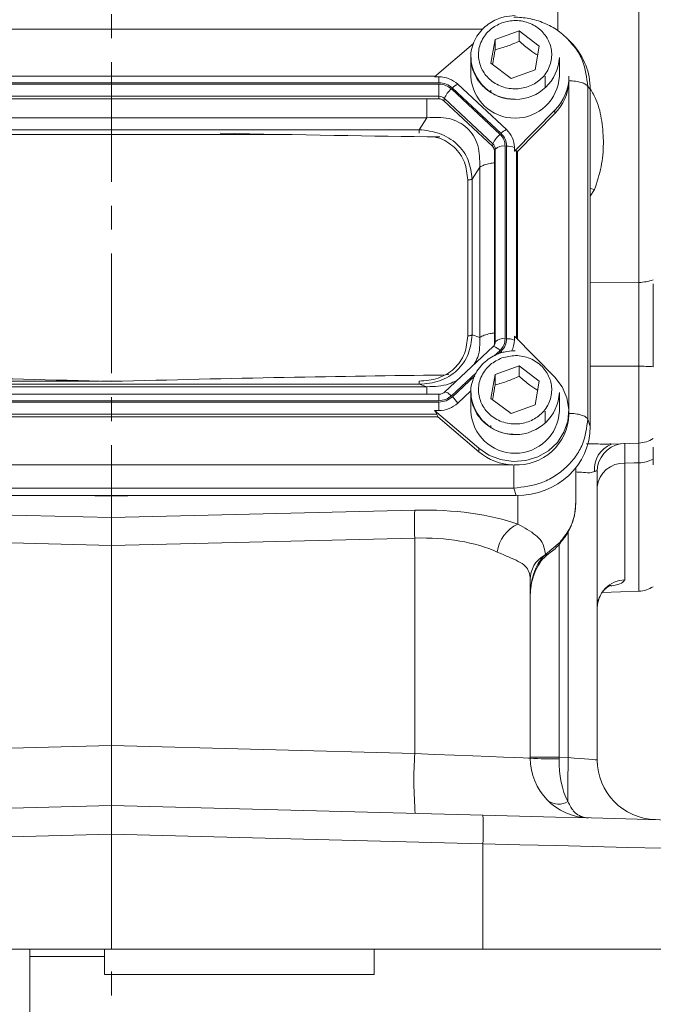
# Model space of a CAD drawing. Header units: inches. Extents: x 0.3 to 33.9, y 0.2 to 21.6.
# Tile 10 of 25: x 22.9 to 25.6, y 4.8 to 8.9. Entities that reach past the tile are written whole.
import ezdxf

# ---------------------------------------------------------------- set-up
doc = ezdxf.new("R2010")
doc.units = ezdxf.units.IN
doc.header["$MEASUREMENT"] = 0
doc.linetypes.add('CENTERX2', pattern=[0.8, 0.5, -0.1, 0.1, -0.1])
doc.layers.add('SLD-0', color=7, linetype='Continuous', lineweight=15)
doc.styles.add('SLDTEXTSTYLE0', font='TXT', dxfattribs={"width": 0.75})
doc.dimstyles.new('SLDDIMSTYLE0', dxfattribs={"dimtxt": 0.25, "dimasz": 0.13, "dimexe": 0, "dimexo": 0.0625, "dimgap": 0.0625, "dimtad": 0, "dimtih": 1, "dimtoh": 1, "dimrnd": 1e-09, "dimzin": 12, "dimdsep": 46, "dimtxsty": 'SLDTEXTSTYLE0', "dimsah": 1, "dimcen": 0.09, "dimadec": 0, "dimazin": 3, "dimtfac": 1, "dimtofl": 0, "dimtmove": 0, "dimatfit": 3, "dimfxl": 1, "dimfrac": 2, "dimtolj": 1, "dimtzin": 12, "dimarcsym": 0})

# ---------------------------------------------------------------- blocks, each defined once
blk = doc.blocks.new('_D_11')
at = {"layer": 'SLD-0'}
for p, q in [((23.369, 12.6045), (30.951, 12.6045)), ((30.826, 12.6045), (30.826, 9.2256)), ((30.3469, 8.8515), (30.2962, 8.8515)), ((30.2962, 8.8515), (30.2962, 8.4547)), ((31.3051, 8.8515), (31.3559, 8.8515)), ((31.3559, 8.8515), (31.3559, 8.4547)), ((30.2962, 8.4547), (30.3469, 8.4547)), ((31.3559, 8.4547), (31.3051, 8.4547)), ((30.826, 5.0249), (30.826, 8.4039)), ((26.866, 5.0249), (30.951, 5.0249))]:
    blk.add_line(p, q, dxfattribs=at)
for points in [[(30.826, 12.6045), (30.806, 12.4745), (30.846, 12.4745)], [(30.826, 5.0249), (30.846, 5.1549), (30.806, 5.1549)]]:
    blk.add_solid(points, dxfattribs=at)
at = {"layer": 'SLD-0', "char_height": 0.25, "attachment_point": 1, "style": 'SLDTEXTSTYLE0'}
for s, insert in [('7.58', (30.4012, 9.2246, -2.4475)), ('192.5', (30.4104, 8.7769, -2.4475))]:
    blk.add_mtext(s, dxfattribs=dict(at, insert=insert))

msp = doc.modelspace()

# ---------------------------------------------------------------- linework, layer by layer
at = {"color": 7, "linetype": 'Continuous', "lineweight": 15}
for p, q in [((25.5232, 7.8117), (25.5232, 11.2374)), ((24.922, 8.8268), (25.0229, 8.8629)), ((25.0229, 8.8629), (25.1068, 8.7995)), ((25.0229, 8.8629), (25.0229, 8.8199)), ((24.8326, 8.8103), (24.6694, 8.6707)), ((24.9051, 8.7272), (24.922, 8.8268)), ((24.922, 8.7838), (24.922, 8.8268)), ((25.2342, 8.8183), (25.2292, 8.824)), ((25.2467, 8.8067), (25.2353, 8.8193)), ((25.1068, 8.7995), (25.0899, 8.6999)), ((24.821, 8.7519), (24.821, 8.6737)), ((24.9891, 8.6637), (24.9051, 8.7272)), ((25.191, 8.6737), (25.191, 8.7519)), ((25.0899, 8.6999), (24.9891, 8.6637)), ((24.6872, 8.646), (21.9498, 8.646)), ((24.672, 8.673), (21.9649, 8.673)), ((24.6694, 8.6707), (24.6872, 8.6707)), ((24.6872, 8.6707), (24.6872, 8.646)), ((25.131, 8.6245), (25.131, 8.6737)), ((25.2309, 8.6542), (25.231, 8.6594)), ((25.231, 8.6594), (25.231, 8.6737)), ((24.6872, 8.6403), (21.9498, 8.6403)), ((24.6872, 8.5893), (24.6872, 8.6403)), ((24.9428, 8.4303), (24.7395, 8.6201)), ((24.9471, 8.4344), (24.7438, 8.6241)), ((24.9698, 8.4502), (24.7665, 8.64)), ((24.9045, 8.6146), (24.9048, 8.6073)), ((25.3096, 7.2406), (25.3096, 8.6305)), ((25.32, 8.619), (25.3096, 8.6305)), ((25.32, 7.2098), (25.32, 8.619)), ((24.6872, 8.5893), (21.9498, 8.5893)), ((24.6872, 8.5786), (21.9498, 8.5786)), ((24.6872, 8.5786), (24.6872, 8.5893)), ((24.7077, 8.5707), (24.7102, 8.5804)), ((24.911, 8.3809), (24.7077, 8.5707)), ((24.9135, 8.3906), (24.7102, 8.5804)), ((25.0027, 8.3595), (25.1719, 8.5318)), ((25.0155, 8.3582), (25.1719, 8.5175)), ((25.1719, 8.5318), (25.1719, 8.5175)), ((24.6371, 8.4997), (21.9999, 8.4997)), ((24.605, 8.4499), (24.6371, 8.4997)), ((24.605, 8.4499), (22.0319, 8.4499)), ((24.911, 8.3809), (24.9135, 8.3906)), ((24.9195, 8.3618), (24.923, 8.3691)), ((24.9195, 7.5566), (24.9195, 8.3618)), ((24.923, 7.5639), (24.923, 8.3691)), ((24.9644, 7.5763), (24.9644, 8.3815)), ((24.9705, 7.5763), (24.9705, 8.3815)), ((25.0027, 8.3595), (25.0027, 8.3761)), ((25.0155, 8.3582), (25.0119, 8.3618)), ((25.0155, 7.5746), (25.0155, 8.3582)), ((24.8258, 8.2437), (24.8579, 8.2935)), ((24.8579, 7.5819), (24.8579, 8.2935)), ((24.8077, 7.5882), (24.8077, 8.2399)), ((24.8258, 7.592), (24.8258, 8.2437)), ((24.8258, 7.592), (24.8579, 7.5819)), ((25.0027, 7.5876), (25.0027, 7.571)), ((25.1719, 7.4153), (25.0027, 7.5876)), ((24.9141, 7.5432), (24.7108, 7.3534)), ((24.92, 7.5511), (24.9177, 7.544)), ((24.9199, 7.5509), (24.9194, 7.5499)), ((24.9195, 7.5566), (24.923, 7.5639)), ((24.922, 7.4264), (25.0229, 7.4625)), ((25.0229, 7.4625), (25.1068, 7.3991)), ((25.0229, 7.4625), (25.0229, 7.4195)), ((24.0016, 7.4139), (23.973, 7.4133)), ((24.7287, 7.4275), (24.7015, 7.4245)), ((24.9051, 7.3268), (24.922, 7.4264)), ((24.922, 7.3834), (24.922, 7.4264)), ((21.9999, 7.3758), (24.6371, 7.3758)), ((22.0319, 7.3858), (24.605, 7.3858)), ((24.605, 7.3858), (24.6371, 7.3758)), ((25.1068, 7.3991), (25.0899, 7.2995)), ((24.6872, 7.3445), (21.9498, 7.3445)), ((24.7665, 7.3071), (24.8213, 7.3582)), ((24.821, 7.3515), (24.821, 7.2734)), ((24.9891, 7.2634), (24.9051, 7.3268)), ((25.191, 7.2734), (25.191, 7.3515)), ((21.9498, 7.3175), (24.6872, 7.3175)), ((21.9498, 7.3118), (24.6872, 7.3118)), ((24.6872, 7.3118), (24.6872, 7.2764)), ((25.0899, 7.2995), (24.9891, 7.2634)), ((21.9536, 7.2502), (24.6833, 7.2502)), ((21.9575, 7.2608), (24.6794, 7.2608)), ((24.6694, 7.2764), (24.854, 7.1185)), ((24.6694, 7.2764), (24.6872, 7.2764)), ((24.6833, 7.2502), (24.6794, 7.2608)), ((24.6833, 7.2502), (24.854, 7.1042)), ((25.131, 7.2242), (25.131, 7.2734)), ((25.231, 7.259), (25.231, 7.2734)), ((24.9045, 7.2142), (24.9048, 7.2069)), ((25.32, 7.2098), (25.3096, 7.2406)), ((24.854, 7.1185), (24.854, 7.1042)), ((25.4064, 7.1364), (25.5232, 7.1405)), ((21.6399, 7.0491), (24.997, 7.0491)), ((25.259, 7.0365), (25.259, 7.0277)), ((25.4648, 7.0559), (25.4648, 6.5691)), ((25.259, 6.8875), (25.259, 7.0277)), ((25.349, 7.0213), (25.349, 5.8166)), ((21.6262, 6.9211), (25.0107, 6.9211)), ((21.6366, 6.9519), (25.0003, 6.9519)), ((23.319, 6.9183), (23.319, 6.9211)), ((23.319, 6.8294), (23.319, 6.9183)), ((25.0107, 6.9211), (25.0003, 6.9519)), ((22.0515, 6.8598), (23.319, 6.8294)), ((23.319, 6.8294), (24.5864, 6.8598)), ((23.319, 6.8294), (23.319, 6.7128)), ((23.319, 6.7128), (22.0515, 6.7432)), ((24.5864, 6.7432), (23.319, 6.7128)), ((23.319, 5.876), (23.319, 6.7128)), ((24.5864, 5.8429), (24.5864, 6.7432)), ((25.1323, 6.6753), (25.194, 6.7268)), ((25.127, 6.6701), (25.1323, 6.6753)), ((25.069, 6.5716), (25.069, 5.8239)), ((25.3704, 6.5162), (25.5232, 6.5215)), ((22.0515, 5.8429), (23.319, 5.876)), ((23.319, 5.876), (24.5864, 5.8429)), ((23.319, 5.876), (23.319, 5.6262)), ((25.069, 5.8271), (25.1896, 5.8271)), ((25.1896, 5.8271), (25.2283, 5.8261)), ((21.7666, 5.5855), (23.319, 5.6262)), ((23.319, 5.6262), (24.8713, 5.5855)), ((23.319, 5.5062), (23.319, 5.6262)), ((23.319, 5.5062), (21.7666, 5.4656)), ((23.319, 5.5062), (23.319, 5.0249)), ((24.8713, 5.4656), (23.319, 5.5062)), ((24.8713, 5.0249), (24.8713, 5.4656)), ((23.319, 5.0249), (21.7666, 5.0249)), ((22.9773, 5.0249), (22.9773, 4.06)), ((23.2893, 5.0249), (23.2893, 4.9195)), ((24.8713, 5.0249), (23.319, 5.0249)), ((24.4173, 5.0249), (24.4173, 4.9195)), ((25.7424, 5.0249), (24.8713, 5.0249)), ((22.9773, 4.9949), (23.2893, 4.9949)), ((23.2893, 4.9195), (23.2893, 4.9194)), ((23.2893, 4.9194), (24.4173, 4.9194)), ((24.4173, 4.9195), (24.4173, 4.9194))]:
    msp.add_line(p, q, dxfattribs=at)
at = {"color": 8, "linetype": 'Continuous', "lineweight": 15}
for p, q in [((25.1848, 10.3555), (25.1848, 8.8635)), ((24.8698, 8.8693), (21.7131, 8.8693)), ((25.2308, 7.2817), (25.2308, 8.651)), ((24.0428, 8.4291), (22.5951, 8.4291)), ((25.0119, 7.5783), (25.0119, 8.3618)), ((25.3379, 8.1995), (25.32, 8.1715)), ((25.32, 7.8095), (25.5232, 7.8117)), ((24.9191, 7.5054), (24.9428, 7.5275)), ((24.9355, 7.5127), (24.9471, 7.5235)), ((25.5232, 7.4615), (25.32, 7.4615)), ((25.5232, 7.1405), (25.5232, 7.4615)), ((24.7395, 7.3378), (24.844, 7.4353)), ((24.7438, 7.3337), (24.8372, 7.4209)), ((22.0319, 7.399), (23.2697, 7.399)), ((23.2768, 7.399), (23.3611, 7.399)), ((24.6872, 7.3175), (24.6872, 7.3445)), ((25.5232, 6.5215), (25.5232, 7.0579)), ((23.319, 6.9183), (23.1805, 6.9211)), ((23.4574, 6.9211), (23.319, 6.9183)), ((25.0177, 6.8014), (25.0177, 6.9212)), ((25.2283, 5.8261), (25.2283, 6.7724)), ((25.1896, 6.7174), (25.1896, 5.8271))]:
    msp.add_line(p, q, dxfattribs=at)
at = {"color": 8, "linetype": 'Continuous', "lineweight": 15, "flags": 128}
for points in [[(25.3379, 8.1995), (25.3208, 8.2038), (25.32, 8.204)], [(24.9471, 7.5235), (24.9503, 7.5204), (24.952, 7.5187)], [(24.7108, 7.3534), (24.7116, 7.3539), (24.7137, 7.3542), (24.7167, 7.3536), (24.7204, 7.3521), (24.7246, 7.3496), (24.7293, 7.3463), (24.7343, 7.3423), (24.7395, 7.3378)], [(25.194, 6.7268), (25.1961, 6.7245), (25.1963, 6.7241)], [(25.1323, 6.6753), (25.1391, 6.6743), (25.1441, 6.676), (25.1441, 6.676)]]:
    msp.add_lwpolyline(points, dxfattribs=at)
at = {"color": 7, "linetype": 'Continuous', "lineweight": 15, "flags": 128}
for points in [[(24.854, 7.1185), (24.8968, 7.0897), (24.9455, 7.071), (24.9977, 7.0635), (25.0502, 7.0674), (25.1004, 7.0827), (25.1453, 7.1084), (25.1826, 7.1433), (25.2102, 7.1852), (25.2266, 7.232), (25.2308, 7.2811), (25.2227, 7.3298), (25.2027, 7.3753), (25.1719, 7.4153)], [(25.5232, 7.0579), (25.5032, 7.0572), (25.4648, 7.0559)], [(24.5864, 5.8429), (24.671, 5.8395), (24.7527, 5.8363), (24.829, 5.8333), (24.8977, 5.8306), (24.9569, 5.8283), (25.0049, 5.8264), (25.0401, 5.825), (25.0617, 5.8242), (25.069, 5.8239)], [(25.2283, 5.8261), (25.2521, 5.8242), (25.2748, 5.8224), (25.2957, 5.8208), (25.3139, 5.8193), (25.3288, 5.8182), (25.3399, 5.8173), (25.3467, 5.8168), (25.349, 5.8166)], [(24.8713, 5.5855), (25.0238, 5.5816), (25.1749, 5.5776), (25.3237, 5.5737), (25.4692, 5.5699), (25.6104, 5.5662), (25.7464, 5.5626), (25.8763, 5.5592), (25.9992, 5.556), (26.1143, 5.553), (26.221, 5.5502), (26.3183, 5.5477), (26.4058, 5.5454), (26.4829, 5.5433), (26.5489, 5.5416), (26.6036, 5.5402), (26.6465, 5.5391), (26.6773, 5.5383), (26.6959, 5.5378), (26.7021, 5.5376)], [(26.819, 5.4176), (26.813, 5.4178), (26.7952, 5.4182), (26.7655, 5.419), (26.7243, 5.42), (26.6717, 5.4213), (26.6081, 5.4228), (26.5338, 5.4247), (26.4492, 5.4267), (26.355, 5.4291), (26.2516, 5.4316), (26.1396, 5.4344), (26.0198, 5.4373), (25.8928, 5.4404), (25.7595, 5.4437), (25.6205, 5.4471), (25.4767, 5.4507), (25.329, 5.4543), (25.1783, 5.458), (25.0254, 5.4618), (24.8713, 5.4656)]]:
    msp.add_lwpolyline(points, dxfattribs=at)
at = {"color": 7, "linetype": 'Continuous', "lineweight": 15}
for centre, radius, start, end in [((25.0059, 8.7613), 0.1853, 183.5036, 357.0841), ((24.6878, 8.5543), 0.1163, 47.4097, 90.3072), ((25.006, 8.6831), 0.1852, 182.8938, 357.1062), ((25.0291, 8.6746), 0.2019, 315.0052, 359.767), ((25.0279, 8.6608), 0.2031, 315.1301, 357.2496), ((24.8101, 8.5375), 0.1086, 130.5235, 156.7761), ((24.7966, 8.5727), 0.0737, 114.0482, 135.7262), ((24.6874, 8.5555), 0.0338, 47.4123, 90.3048), ((24.6873, 8.5486), 0.0301, 47.4109, 90.3053), ((24.9999, 8.3829), 0.0737, 114.0489, 135.7252), ((24.9013, 8.3755), 0.1014, 0.3768, 47.4753), ((25.0133, 8.3477), 0.1086, 130.524, 156.776), ((24.8933, 8.3616), 0.0262, 0.378, 47.4741), ((24.8936, 8.3689), 0.0294, 0.3767, 47.4761), ((24.9574, 8.33), 0.052, 82.2101, 131.2626), ((24.9726, 8.2952), 0.0863, 69.6237, 91.4043), ((25.5207, 8.001), 0.1893, 270.7384, 289.3568), ((24.9574, 7.5248), 0.052, 82.2088, 131.264), ((24.9726, 7.4901), 0.0863, 69.624, 91.405), ((24.9034, 7.5712), 0.0993, 331.5158, 359.8973), ((24.9167, 7.5396), 0.00441, 78.7133, 126.6302), ((24.8938, 7.5567), 0.0256, 330.8829, 359.9072), ((25.5215, 6.6748), 0.7868, 85.4841, 89.881), ((24.6413, 7.2231), 0.1508, 33.8555, 47.1912), ((25.0059, 7.3609), 0.1853, 183.5036, 357.084), ((24.6878, 7.3928), 0.1163, 269.6935, 312.5897), ((25.006, 7.2827), 0.1852, 182.8938, 357.1062), ((25.0129, 7.2669), 0.2182, 266.7037, 357.9341), ((25.519, 7.2604), 0.12, 272, 302.5136), ((25.0047, 7.2825), 0.2335, 229.8038, 268.1234), ((25.4584, 6.946), 0.11, 86.6799, 174.0954), ((25.5198, 7.1969), 0.139, 271.378, 297.2493), ((26.3165, 6.8015), 1.7311, 178.0696, 181.9304), ((25.0801, 6.6651), 0.15, 114.5913, 172.4367), ((25.1841, 6.5701), 0.1152, 119.72, 179.2744), ((25.4679, 6.4502), 0.1189, 91.5047, 179.541), ((25.519, 6.6414), 0.12, 272, 302.5136), ((26.38, 5.7335), 1.7969, 176.5122, 184.4876), ((25.319, 5.8239), 0.25, 180, 268.5), ((25.1601, 7.0009), 1.1805, 265.5721, 271.4279), ((30.433, 5.6776), 5.2068, 178.3662, 180.3831), ((25.599, 5.8166), 0.25, 180, 268.5), ((25.187, 5.705), 0.0736, 234.6855, 302.3147), ((23.7247, 5.5256), 1.1482, 357.0056, 2.9944)]:
    msp.add_arc(centre, radius, start, end, dxfattribs=at)
at = {"color": 8, "linetype": 'Continuous', "lineweight": 15}
for centre, radius, start, end in [((24.8986, 7.4875), 0.0596, 42.2443, 71.4596), ((24.8943, 7.564), 0.0288, 332.977, 359.9039), ((25.4478, 7.0313), 0.111, 110.7455, 185.26), ((25.4681, 7.0207), 0.1192, 100.7882, 179.7509), ((25.1312, 6.6822), 0.0127, 250.7343, 306.6136)]:
    msp.add_arc(centre, radius, start, end, dxfattribs=at)
at = {"color": 7, "linetype": 'Continuous', "lineweight": 15}
for centre, major_axis, ratio, start_param, end_param in [((25.0011, 8.6101), (0.313, 0.0656), 0.927683, 6.091166, 6.782759), ((22.7441, 8.5759), (3.4384, -0.1121), 0.032567, 5.01757, 5.315642), ((24.9705, 8.317), (0.0413, 0.0448), 0.170211, 6.275096, 6.798785), ((23.8938, 7.2686), (3.4384, -0.1121), 0.032567, 1.739821, 2.177444), ((22.7441, 7.2686), (3.4384, 0.1121), 0.032567, 0.964148, 1.401772), ((24.6343, 7.2968), (0.0452, -0.0412), 0.184584, 0.341071, 0.86476), ((25.0011, 7.2188), (0.313, -0.0656), 0.927683, 4.934566, 6.475204), ((24.5646, 6.6192), (0.6249, 0.0274), 0.383235, 0.743044, 1.519084), ((24.569, 6.5026), (0.4998, 0.0303), 0.478472, 0.730819, 1.506859), ((25.194, 6.4974), (0, 0.2045), 0.611254, 0.565139, 1.570796), ((25.319, 5.8239), (0.0065, 0.2499), 0.517444, 1.596976, 2.39489), ((25.194, 5.8272), (0.0033, 0.25), 0.017441, 1.571481, 1.596748)]:
    msp.add_ellipse(centre, major_axis=major_axis, ratio=ratio, start_param=start_param, end_param=end_param, dxfattribs=at)
for points, knots in [([(25.006, 8.9267), (24.9904, 8.9257), (24.9686, 8.9243), (24.938, 8.915), (24.913, 8.9041), (24.8859, 8.8862), (24.8612, 8.8625), (24.8405, 8.833), (24.8265, 8.7982), (24.82, 8.7695), (24.8216, 8.7532), (24.8219, 8.7499)], [0, 0, 0, 0, 0.1598648, 0.2240774, 0.3307623, 0.4421359, 0.5624516, 0.6895842, 0.8233353, 0.9641934, 1, 1, 1, 1]), ([(24.9511, 8.8967), (24.9698, 8.9013), (24.9986, 8.9085), (25.0387, 8.9038), (25.0686, 8.8948), (25.096, 8.8801), (25.126, 8.8552), (25.1523, 8.8158), (25.161, 8.77), (25.1565, 8.7328), (25.1467, 8.7048), (25.131, 8.6793), (25.1044, 8.6513), (25.0621, 8.6268), (25.0132, 8.6186), (24.9733, 8.6228), (24.9433, 8.6319), (24.916, 8.6466), (24.8859, 8.6715), (24.8597, 8.7109), (24.8509, 8.7566), (24.8554, 8.7939), (24.8652, 8.8219), (24.881, 8.8473), (24.9074, 8.8758), (24.9339, 8.8885), (24.9511, 8.8967)], [0, 0, 0, 0, 0.059864, 0.09209, 0.125, 0.15791, 0.190136, 0.25, 0.309864, 0.34209, 0.375, 0.40791, 0.440136, 0.5, 0.559864, 0.59209, 0.625, 0.65791, 0.690136, 0.75, 0.809864, 0.84209, 0.875, 0.90791, 0.940136, 1, 1, 1, 1]), ([(25.2355, 8.819), (25.2195, 8.8345), (25.1874, 8.8655), (25.1281, 8.8971), (25.0649, 8.917), (25.0216, 8.9193), (25.0003, 8.9204)], [0, 0, 0, 0, 0.256761, 0.510731, 0.759485, 1, 1, 1, 1]), ([(24.922, 8.7838), (24.9401, 8.7887), (24.9737, 8.7978), (25.0073, 8.8129), (25.0229, 8.8199)], [0, 0, 0, 0, 0.534747, 1, 1, 1, 1]), ([(25.0229, 8.8199), (25.0379, 8.807), (25.0637, 8.7846), (25.0894, 8.7679), (25.1003, 8.7609)], [0, 0, 0, 0, 0.580035, 1, 1, 1, 1]), ([(24.9119, 8.7221), (24.9127, 8.7262), (24.9161, 8.7447), (24.9194, 8.7667), (24.922, 8.7838)], [0, 0, 0, 0, 0.221925, 1, 1, 1, 1]), ([(24.8219, 8.7499), (24.8223, 8.7394), (24.823, 8.7156), (24.8357, 8.6802), (24.8564, 8.6464), (24.8837, 8.6189), (24.9126, 8.5998), (24.9403, 8.5878), (24.9705, 8.5791), (24.9927, 8.5778), (25.006, 8.577)], [0, 0, 0, 0, 0.115206, 0.25985, 0.403127, 0.542865, 0.671943, 0.768559, 0.861116, 1, 1, 1, 1]), ([(24.6872, 8.646), (24.6978, 8.645), (24.719, 8.643), (24.7355, 8.6304), (24.7438, 8.6241)], [0, 0, 0, 0, 0.499999, 1, 1, 1, 1]), ([(25.3096, 8.6305), (25.307, 8.6337), (25.3019, 8.6401), (25.2832, 8.6478), (25.2588, 8.6531), (25.2402, 8.6538), (25.2309, 8.6542)], [0, 0, 0, 0, 0.249999, 0.500001, 0.750001, 1, 1, 1, 1]), ([(24.6872, 8.6403), (24.697, 8.6394), (24.7166, 8.6375), (24.7318, 8.6259), (24.7395, 8.6201)], [0, 0, 0, 0, 0.5, 1, 1, 1, 1]), ([(24.8579, 8.2935), (24.858, 8.3244), (24.8581, 8.3702), (24.8336, 8.4245), (24.8068, 8.4578), (24.7715, 8.4824), (24.7151, 8.5037), (24.6685, 8.5013), (24.6371, 8.4997)], [0, 0, 0, 0, 0.257397, 0.381603, 0.5, 0.618394, 0.742603, 1, 1, 1, 1]), ([(24.8258, 8.2437), (24.8228, 8.2705), (24.8181, 8.3109), (24.791, 8.3591), (24.7637, 8.3908), (24.7296, 8.4164), (24.6778, 8.4419), (24.634, 8.4467), (24.605, 8.4499)], [0, 0, 0, 0, 0.248978, 0.376059, 0.5, 0.623945, 0.751023, 1, 1, 1, 1]), ([(24.9428, 8.4303), (24.949, 8.4232), (24.9614, 8.4089), (24.9634, 8.3906), (24.9644, 8.3815)], [0, 0, 0, 0, 0.500002, 1, 1, 1, 1]), ([(24.9471, 8.4344), (24.9538, 8.4266), (24.9672, 8.4112), (24.9694, 8.3914), (24.9705, 8.3815)], [0, 0, 0, 0, 0.500001, 1, 1, 1, 1]), ([(24.8077, 8.2399), (24.8095, 8.24), (24.8132, 8.2401), (24.8183, 8.2409), (24.8227, 8.2421), (24.8248, 8.2431), (24.8258, 8.2437)], [0, 0, 0, 0, 0.249999, 0.500001, 0.750001, 1, 1, 1, 1]), ([(25.5232, 7.4615), (25.5232, 7.4917), (25.5234, 7.553), (25.5235, 7.6441), (25.5234, 7.7327), (25.5232, 7.785), (25.5232, 7.8117)], [0, 0, 0, 0, 0.245724, 0.500002, 0.745723, 1, 1, 1, 1]), ([(25.5835, 7.8054), (25.5835, 7.7777), (25.5835, 7.7264), (25.5835, 7.6418), (25.5835, 7.5535), (25.5835, 7.4919), (25.5835, 7.4588)], [0, 0, 0, 0, 0.266835, 0.494114, 0.727989, 1, 1, 1, 1]), ([(24.605, 7.3858), (24.634, 7.3884), (24.6778, 7.3923), (24.7296, 7.4174), (24.7637, 7.4428), (24.791, 7.4747), (24.8181, 7.5234), (24.8228, 7.5646), (24.8258, 7.592)], [0, 0, 0, 0, 0.248978, 0.376059, 0.5, 0.623945, 0.751023, 1, 1, 1, 1]), ([(24.605, 7.399), (24.6319, 7.4013), (24.6725, 7.4046), (24.7207, 7.4274), (24.7521, 7.4509), (24.7772, 7.4802), (24.8016, 7.5252), (24.8053, 7.5631), (24.8077, 7.5882)], [0, 0, 0, 0, 0.250062, 0.376147, 0.5, 0.62379, 0.749938, 1, 1, 1, 1]), ([(24.8077, 7.5882), (24.8095, 7.5883), (24.8132, 7.5884), (24.8183, 7.5891), (24.8227, 7.5903), (24.8248, 7.5914), (24.8258, 7.592)], [0, 0, 0, 0, 0.249999, 0.500001, 0.750001, 1, 1, 1, 1]), ([(24.9644, 7.5763), (24.9634, 7.5672), (24.9614, 7.5489), (24.949, 7.5347), (24.9428, 7.5275)], [0, 0, 0, 0, 0.5, 1, 1, 1, 1]), ([(24.9705, 7.5763), (24.9694, 7.5665), (24.9672, 7.5467), (24.9538, 7.5312), (24.9471, 7.5235)], [0, 0, 0, 0, 0.500001, 1, 1, 1, 1]), ([(25.006, 7.5263), (24.9904, 7.5253), (24.9686, 7.5239), (24.938, 7.5146), (24.913, 7.5037), (24.8859, 7.4858), (24.8612, 7.4622), (24.8405, 7.4326), (24.8265, 7.3979), (24.82, 7.3692), (24.8216, 7.3528), (24.8219, 7.3495)], [0, 0, 0, 0, 0.1598647, 0.2240772, 0.3307623, 0.442136, 0.5624514, 0.6895843, 0.8233349, 0.9641929, 1, 1, 1, 1]), ([(24.9511, 7.4963), (24.9698, 7.501), (24.9986, 7.5081), (25.0387, 7.5034), (25.0686, 7.4944), (25.096, 7.4797), (25.126, 7.4548), (25.1523, 7.4154), (25.161, 7.3697), (25.1565, 7.3324), (25.1467, 7.3044), (25.131, 7.2789), (25.1044, 7.2509), (25.0621, 7.2264), (25.0132, 7.2182), (24.9733, 7.2224), (24.9433, 7.2315), (24.916, 7.2462), (24.8859, 7.2711), (24.8597, 7.3105), (24.8509, 7.3563), (24.8554, 7.3935), (24.8652, 7.4215), (24.881, 7.4469), (24.9074, 7.4754), (24.9339, 7.4881), (24.9511, 7.4963)], [0, 0, 0, 0, 0.059864, 0.09209, 0.125, 0.15791, 0.190136, 0.25, 0.309864, 0.34209, 0.375, 0.40791, 0.440136, 0.5, 0.559864, 0.59209, 0.625, 0.65791, 0.690136, 0.75, 0.809864, 0.84209, 0.875, 0.90791, 0.940136, 1, 1, 1, 1]), ([(24.922, 7.3834), (24.9401, 7.3883), (24.9737, 7.3974), (25.0073, 7.4125), (25.0229, 7.4195)], [0, 0, 0, 0, 0.534747, 1, 1, 1, 1]), ([(25.0229, 7.4195), (25.0379, 7.4066), (25.0637, 7.3843), (25.0894, 7.3675), (25.1003, 7.3605)], [0, 0, 0, 0, 0.580034, 1, 1, 1, 1]), ([(24.605, 7.399), (24.605, 7.3973), (24.605, 7.394), (24.605, 7.3901), (24.605, 7.3871), (24.605, 7.3862), (24.605, 7.3858)], [0, 0, 0, 0, 0.250002, 0.500002, 0.750016, 1, 1, 1, 1]), ([(24.9119, 7.3217), (24.9127, 7.3258), (24.9161, 7.3443), (24.9194, 7.3663), (24.922, 7.3834)], [0, 0, 0, 0, 0.221925, 1, 1, 1, 1]), ([(24.7107, 7.3534), (24.7105, 7.3533), (24.7091, 7.3514), (24.7049, 7.3489), (24.6985, 7.346), (24.6925, 7.3447), (24.6885, 7.3445), (24.6872, 7.3445)], [0, 0, 0, 0, 0.0321136, 0.3195225, 0.5670575, 0.8527288, 1, 1, 1, 1]), ([(24.7395, 7.3378), (24.7318, 7.332), (24.7166, 7.3204), (24.697, 7.3185), (24.6872, 7.3175)], [0, 0, 0, 0, 0.499999, 1, 1, 1, 1]), ([(24.7438, 7.3337), (24.7355, 7.3274), (24.719, 7.3149), (24.6978, 7.3128), (24.6872, 7.3118)], [0, 0, 0, 0, 0.5, 1, 1, 1, 1]), ([(24.8219, 7.3495), (24.8223, 7.339), (24.823, 7.3152), (24.8357, 7.2799), (24.8564, 7.246), (24.8837, 7.2185), (24.9126, 7.1995), (24.9403, 7.1874), (24.9705, 7.1787), (24.9927, 7.1774), (25.006, 7.1767)], [0, 0, 0, 0, 0.115206, 0.25985, 0.403127, 0.542865, 0.671942, 0.768559, 0.861116, 1, 1, 1, 1]), ([(25.2309, 7.2643), (25.2402, 7.2639), (25.2588, 7.2633), (25.2832, 7.258), (25.3019, 7.2503), (25.307, 7.2438), (25.3096, 7.2406)], [0, 0, 0, 0, 0.25, 0.500001, 0.7499994, 1, 1, 1, 1]), ([(25.0003, 6.9519), (25.0393, 6.9565), (25.0995, 6.9636), (25.1712, 7.0003), (25.2201, 7.0374), (25.2597, 7.0829), (25.2985, 7.1494), (25.3052, 7.2047), (25.3096, 7.2406)], [0, 0, 0, 0, 0.2404185, 0.3711734, 0.5000001, 0.6288306, 0.7595817, 1, 1, 1, 1]), ([(25.4645, 7.1399), (25.4645, 7.1341), (25.4645, 7.1221), (25.4646, 7.0902), (25.4647, 7.0645), (25.4648, 7.0559)], [0, 0, 0, 0, 0.3901521, 0.7938245, 1, 1, 1, 1]), ([(25.5835, 7.1228), (25.5835, 7.1154), (25.5835, 7.0988), (25.5835, 7.0671), (25.5835, 7.0496)], [0, 0, 0, 0, 0.445081, 1, 1, 1, 1]), ([(25.0003, 6.9519), (25.0003, 6.9575), (25.0003, 6.9687), (25.0003, 6.9939), (25.0003, 7.0219), (25.0003, 7.04), (25.0003, 7.049)], [0, 0, 0, 0, 0.25, 0.500001, 0.75, 1, 1, 1, 1]), ([(25.349, 7.0213), (25.3487, 7.0226), (25.348, 7.026), (25.3431, 7.0246), (25.3384, 7.0218), (25.3373, 7.0211)], [0, 0, 0, 0, 0.344921, 0.848483, 1, 1, 1, 1]), ([(25.194, 6.7268), (25.2069, 6.7431), (25.2358, 6.7797), (25.2561, 6.8364), (25.2582, 6.8742), (25.259, 6.8875)], [0, 0, 0, 0, 0.342388, 0.768147, 1, 1, 1, 1]), ([(25.1955, 6.7247), (25.2015, 6.7315), (25.2183, 6.7505), (25.2388, 6.7885), (25.2559, 6.8366), (25.2579, 6.8711), (25.2588, 6.8881)], [0, 0, 0, 0, 0.150008, 0.419813, 0.71482, 1, 1, 1, 1]), ([(25.0177, 6.8014), (25.0313, 6.7938), (25.0603, 6.7775), (25.0926, 6.7561), (25.1242, 6.7257), (25.1291, 6.6953), (25.1323, 6.6753)], [0, 0, 0, 0, 0.18345, 0.390895, 0.601313, 1, 1, 1, 1]), ([(25.1439, 6.6763), (25.1484, 6.6796), (25.1668, 6.6931), (25.1853, 6.7091), (25.196, 6.7238), (25.1963, 6.7243)], [0, 0, 0, 0, 0.236442, 0.976271, 1, 1, 1, 1]), ([(25.069, 6.5716), (25.068, 6.5821), (25.0661, 6.6034), (25.0495, 6.6271), (25.0209, 6.6463), (24.9814, 6.6631), (24.9476, 6.6778), (24.9314, 6.6848)], [0, 0, 0, 0, 0.193788, 0.392776, 0.597115, 0.80657, 1, 1, 1, 1]), ([(25.069, 6.4974), (25.0692, 6.5056), (25.0699, 6.5317), (25.0777, 6.5738), (25.0957, 6.6192), (25.1168, 6.6517), (25.1331, 6.6667), (25.1388, 6.6719)], [0, 0, 0, 0, 0.127078, 0.40739, 0.663585, 0.883451, 1, 1, 1, 1]), ([(25.1367, 6.6702), (25.1386, 6.6718), (25.1408, 6.6738), (25.1435, 6.6755), (25.144, 6.6758)], [0, 0, 0, 0, 0.806608, 1, 1, 1, 1]), ([(25.3492, 6.4519), (25.3491, 6.4524), (25.3476, 6.4644), (25.3537, 6.4866), (25.3662, 6.5128), (25.382, 6.5309), (25.3958, 6.5414), (25.4048, 6.5458), (25.4051, 6.5459), (25.4052, 6.5459)], [0, 0, 0, 0, 0.010354, 0.238244, 0.431303, 0.60188, 0.753739, 0.895242, 1, 1, 1, 1]), ([(25.349, 5.8166), (25.3491, 5.8076), (25.3492, 5.7986), (25.3492, 5.805), (25.3492, 5.805)], [0, 0, 0, 0, 0.999969, 1, 1, 1, 1]), ([(25.3124, 5.574), (25.3123, 5.574), (25.3122, 5.574), (25.312, 5.574), (25.3118, 5.574), (25.3113, 5.574), (25.3105, 5.5741), (25.3089, 5.5741), (25.3062, 5.5743), (25.3013, 5.5749), (25.2926, 5.5764), (25.2766, 5.5814), (25.2636, 5.5895), (25.2436, 5.6077), (25.2347, 5.6259), (25.2263, 5.6428)], [0, 0, 0, 0, 0.0032579, 0.0038929, 0.0048538, 0.008644, 0.0153972, 0.0274457, 0.0489834, 0.0876444, 0.1577036, 0.2876173, 0.5427061, 0.5737491, 1, 1, 1, 1])]:
    msp.add_open_spline(points, degree=3, knots=knots, dxfattribs=at)
at = {"color": 8, "linetype": 'Continuous', "lineweight": 15}
for points, knots in [([(25.3096, 8.6305), (25.305, 8.6672), (25.298, 8.7239), (25.2645, 8.7856), (25.2424, 8.8094), (25.2342, 8.8183)], [0, 0, 0, 0, 0.535498, 0.826735, 1, 1, 1, 1]), ([(25.3199, 8.6211), (25.329, 8.6056), (25.3537, 8.563), (25.3699, 8.4841), (25.3775, 8.3904), (25.3683, 8.2934), (25.3482, 8.2311), (25.3379, 8.1995)], [0, 0, 0, 0, 0.119206, 0.326755, 0.540736, 0.767288, 1, 1, 1, 1]), ([(24.6371, 8.4997), (24.6371, 8.5083), (24.6371, 8.5256), (24.6371, 8.5533), (24.6371, 8.5712), (24.6371, 8.5786)], [0, 0, 0, 0, 0.368962, 0.737928, 1, 1, 1, 1]), ([(24.605, 8.4354), (24.605, 8.4369), (24.605, 8.4403), (24.605, 8.4453), (24.605, 8.4483), (24.605, 8.4499)], [0, 0, 0, 0, 0.2898959, 0.6449444, 1, 1, 1, 1]), ([(24.8077, 8.2399), (24.8053, 8.2651), (24.8016, 8.3029), (24.7772, 8.3479), (24.7522, 8.3774), (24.7205, 8.4), (24.6941, 8.4152), (24.6773, 8.4174), (24.674, 8.4179)], [0, 0, 0, 0, 0.31994, 0.481261, 0.639724, 0.798107, 0.959508, 1, 1, 1, 1]), ([(24.8579, 8.2935), (24.8638, 8.2966), (24.8757, 8.3027), (24.8977, 8.309), (24.9135, 8.3111), (24.9195, 8.3118)], [0, 0, 0, 0, 0.38314, 0.766285, 1, 1, 1, 1]), ([(24.8354, 7.4697), (24.8407, 7.4796), (24.8596, 7.5152), (24.8586, 7.5539), (24.8579, 7.5819)], [0, 0, 0, 0, 0.276862, 1, 1, 1, 1]), ([(24.8579, 7.5819), (24.8638, 7.585), (24.8757, 7.5912), (24.8977, 7.5974), (24.9135, 7.5995), (24.9195, 7.6003)], [0, 0, 0, 0, 0.383141, 0.766283, 1, 1, 1, 1]), ([(24.6371, 7.3758), (24.6688, 7.3767), (24.7126, 7.378), (24.7518, 7.3967), (24.7627, 7.4018)], [0, 0, 0, 0, 0.723141, 1, 1, 1, 1]), ([(24.6371, 7.3758), (24.6371, 7.3733), (24.6371, 7.3682), (24.6371, 7.3563), (24.6371, 7.3465), (24.6371, 7.3445)], [0, 0, 0, 0, 0.441546, 0.883089, 1, 1, 1, 1]), ([(25.3048, 7.1373), (25.3152, 7.1373), (25.3485, 7.1373), (25.3849, 7.1349), (25.4036, 7.1367), (25.4064, 7.137)], [0, 0, 0, 0, 0.278085, 0.894209, 1, 1, 1, 1]), ([(25.5232, 7.0579), (25.5232, 7.0739), (25.5234, 7.1064), (25.5235, 7.1346), (25.5234, 7.1481), (25.5233, 7.1459), (25.5233, 7.1453)], [0, 0, 0, 0, 0.298226, 0.606833, 0.905056, 1, 1, 1, 1]), ([(25.3373, 7.0211), (25.3315, 7.019), (25.325, 7.0165), (25.3069, 7.0162), (25.2884, 7.0184), (25.2672, 7.0193), (25.259, 7.0197)], [0, 0, 0, 0, 0.34001, 0.380694, 0.758306, 1, 1, 1, 1]), ([(25.4648, 6.5691), (25.4616, 6.5644), (25.4553, 6.5549), (25.4293, 6.5463), (25.4068, 6.5432), (25.4053, 6.543)], [0, 0, 0, 0, 0.480084, 0.964365, 1, 1, 1, 1])]:
    msp.add_open_spline(points, degree=3, knots=knots, dxfattribs=at)
at = {"layer": 'SLD-0', "linetype": 'CENTERX2', "lineweight": 0}
msp.add_line((23.319, 15.9322), (23.319, 2.501), dxfattribs=at)

# ---------------------------------------------------------------- dimensions: what is measured, and where the dimension line sits
at = {"layer": 'SLD-0'}
dim = msp.add_linear_dim(base=(30.826, 12.6045), p1=(26.816, 5.0249), p2=(23.319, 12.6045), angle=90, dimstyle='SLDDIMSTYLE0', dxfattribs=at)
dim.commit()
dim.dimension.update_dxf_attribs({"geometry": '_D_11', "text_midpoint": (30.826, 8.8147), "dimtype": 160})

doc.saveas('drawing.dxf')
